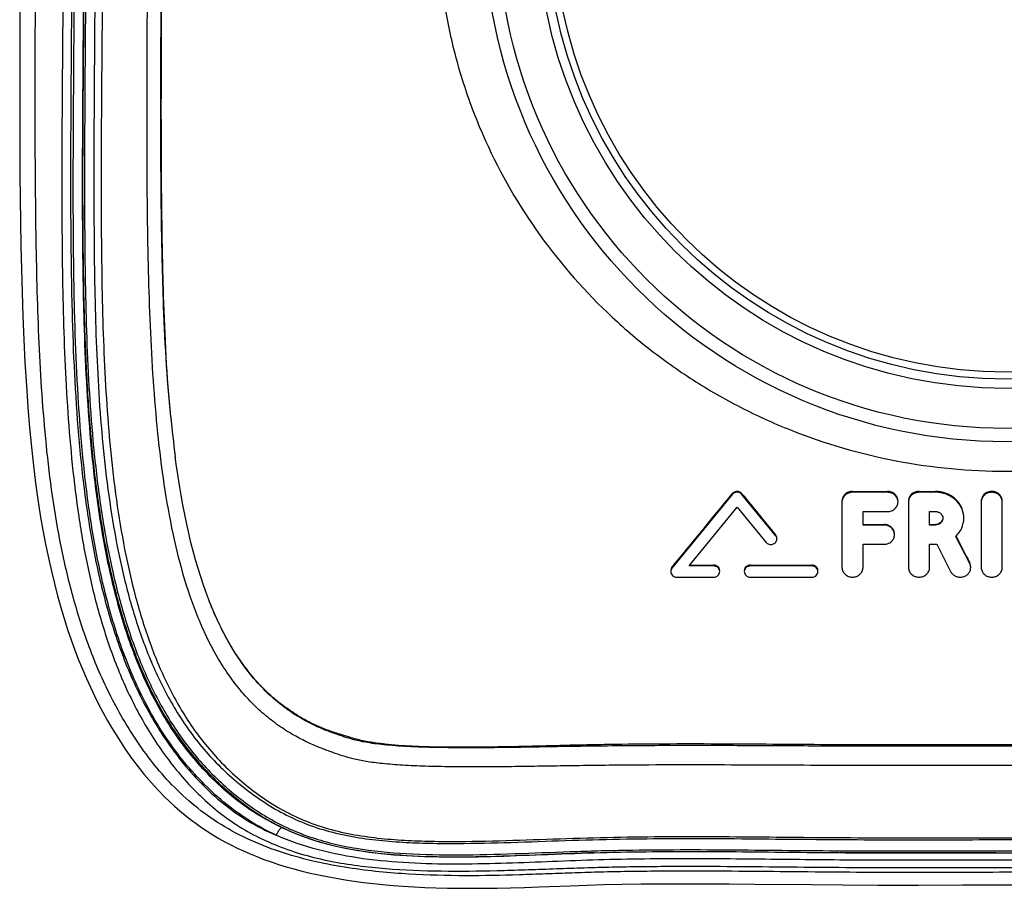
# Model space of a CAD drawing. Header units: millimetres. Extents: x 245 to 755, y 220 to 780.
# Tile 1 of 4: x 287 to 500, y 291 to 478. Entities that reach past the tile are written whole.
import ezdxf

# ---------------------------------------------------------------- set-up
doc = ezdxf.new("R2010")
doc.units = ezdxf.units.MM
doc.header["$LTSCALE"] = 65.185185
for name, color, linetype in [('FASEN', 7, 'CONTINUOUS'), ('KOERPER', 7, 'CONTINUOUS'), ('KONST.EL_MIT_GEO', 7, 'CONTINUOUS')]:
    doc.layers.add(name, color=color, linetype=linetype)

msp = doc.modelspace()

# ---------------------------------------------------------------- linework, layer by layer
at = {"layer": 'FASEN', "color": 7, "linetype": 'Continuous'}
for radius in [112.5, 109.61, 101, 99]:
    msp.add_circle((500, 500), radius, dxfattribs=at)
at = {"layer": 'KOERPER', "color": 7, "linetype": 'Continuous'}
for p, q in [((440.92, 376.14), (427.94, 360.28)), ((440.92, 376.14), (440.92, 376.31)), ((443.04, 376.14), (443.04, 376.32)), ((450.28, 367.31), (443.04, 376.14)), ((466.85, 376.81), (474.39, 376.81)), ((466.85, 376.62), (466.85, 376.81)), ((474.39, 376.62), (466.85, 376.62)), ((474.39, 376.62), (474.39, 376.81)), ((481.19, 376.81), (484.7, 376.81)), ((481.19, 376.62), (481.19, 376.81)), ((484.7, 376.62), (481.19, 376.62)), ((484.7, 376.62), (484.7, 376.81)), ((431.64, 360.76), (441.98, 373.4)), ((441.98, 373.4), (448.17, 365.86)), ((464.58, 374.55), (464.58, 360.42)), ((478.92, 374.55), (478.92, 360.42)), ((494.58, 374.55), (494.58, 360.42)), ((499.1, 360.42), (499.1, 374.55)), ((469.11, 372.48), (474.39, 372.48)), ((469.11, 369.55), (469.11, 372.48)), ((483.45, 372.48), (484.7, 372.48)), ((483.45, 369.55), (483.45, 372.48)), ((469.11, 369.68), (473.64, 369.68)), ((473.64, 369.55), (469.11, 369.55)), ((473.64, 369.55), (473.64, 369.68)), ((483.45, 369.68), (484.7, 369.68)), ((484.7, 369.55), (483.45, 369.55)), ((484.7, 369.55), (484.7, 369.68)), ((450.28, 367.31), (450.28, 367.43)), ((492.1, 361.29), (489.12, 367.13)), ((469.11, 365.42), (473.64, 365.42)), ((469.11, 360.42), (469.11, 365.42)), ((483.45, 365.42), (485, 365.42)), ((483.45, 360.42), (483.45, 365.42)), ((485, 365.42), (487.99, 359.54)), ((436.92, 360.76), (431.64, 360.76)), ((431.76, 360.92), (436.92, 360.92)), ((436.92, 360.76), (436.92, 360.92)), ((444.85, 360.92), (458.06, 360.92)), ((444.85, 360.76), (444.85, 360.92)), ((458.06, 360.76), (444.85, 360.76)), ((458.06, 360.76), (458.06, 360.92)), ((492.1, 361.29), (492.1, 361.44)), ((427.94, 360.28), (427.94, 360.44)), ((429, 358.35), (436.92, 358.35)), ((444.85, 358.35), (458.06, 358.35))]:
    msp.add_line(p, q, dxfattribs=at)
msp.add_circle((500, 500), 97.5, dxfattribs=at)
msp.add_arc((497.21, 374.55), 1.9, 0.015, 8.2231, dxfattribs=at)
for centre, major_axis, ratio, start_param, end_param in [((433.84, 500), (234.47, 322), 0.203123, -1.86707, -1.813735), ((450.14, 500), (-235.19, 321.97), 0.203303, -4.47004, -4.440358), ((488.94, 500), (-142.64, 324.7), 0.159766, -4.362066, -4.342753)]:
    msp.add_ellipse(centre, major_axis=major_axis, ratio=ratio, start_param=start_param, end_param=end_param, dxfattribs=at)
for points, knots in [([(443.04, 376.32), (442.91, 376.47), (442.58, 376.72), (441.98, 376.85), (441.38, 376.72), (441.05, 376.47), (440.92, 376.31)], [0, 0, 0, 0, 0.246675, 0.500018, 0.753351, 1, 1, 1, 1]), ([(443.04, 376.14), (442.91, 376.29), (442.58, 376.54), (441.98, 376.66), (441.38, 376.54), (441.05, 376.29), (440.92, 376.14)], [0, 0, 0, 0, 0.246163, 0.500022, 0.753867, 1, 1, 1, 1]), ([(466.85, 376.81), (466.55, 376.81), (465.97, 376.7), (465.21, 376.24), (464.7, 375.54), (464.58, 374.98), (464.58, 374.71)], [0, 0, 0, 0, 0.259055, 0.512973, 0.759329, 1, 1, 1, 1]), ([(466.85, 376.62), (466.55, 376.62), (465.97, 376.52), (465.22, 376.06), (464.7, 375.38), (464.58, 374.82), (464.58, 374.55)], [0, 0, 0, 0, 0.260338, 0.514745, 0.760519, 1, 1, 1, 1]), ([(476.66, 374.71), (476.66, 374.98), (476.54, 375.54), (476.03, 376.24), (475.27, 376.7), (474.69, 376.81), (474.39, 376.81)], [0, 0, 0, 0, 0.240673, 0.487031, 0.740947, 1, 1, 1, 1]), ([(476.66, 374.55), (476.66, 374.82), (476.54, 375.38), (476.02, 376.06), (475.27, 376.52), (474.69, 376.62), (474.39, 376.62)], [0, 0, 0, 0, 0.239481, 0.485255, 0.739662, 1, 1, 1, 1]), ([(481.19, 376.81), (480.89, 376.81), (480.3, 376.7), (479.55, 376.24), (479.04, 375.54), (478.92, 374.98), (478.92, 374.71)], [0, 0, 0, 0, 0.259055, 0.512973, 0.759329, 1, 1, 1, 1]), ([(481.19, 376.62), (480.89, 376.62), (480.31, 376.52), (479.55, 376.06), (479.04, 375.38), (478.92, 374.82), (478.92, 374.55)], [0, 0, 0, 0, 0.260338, 0.514745, 0.760519, 1, 1, 1, 1]), ([(490.83, 371.15), (490.83, 371.52), (490.75, 372.26), (490.4, 373.33), (489.83, 374.31), (488.8, 375.47), (487.09, 376.52), (485.5, 376.81), (484.7, 376.81)], [0, 0, 0, 0, 0.119905, 0.240794, 0.363285, 0.487732, 0.741271, 1, 1, 1, 1]), ([(490.83, 371.02), (490.83, 371.39), (490.75, 372.12), (490.4, 373.18), (489.83, 374.16), (488.8, 375.3), (487.08, 376.34), (485.5, 376.62), (484.7, 376.62)], [0, 0, 0, 0, 0.119668, 0.240216, 0.362375, 0.486607, 0.740347, 1, 1, 1, 1]), ([(499.1, 374.71), (499.1, 374.98), (498.98, 375.54), (498.47, 376.24), (497.72, 376.7), (496.84, 376.86), (495.96, 376.7), (495.21, 376.24), (494.7, 375.54), (494.58, 374.98), (494.58, 374.71)], [0, 0, 0, 0, 0.120338, 0.243514, 0.370474, 0.500001, 0.629528, 0.756488, 0.879664, 1, 1, 1, 1]), ([(499.08, 374.82), (499.05, 375.08), (498.86, 375.59), (498.3, 376.2), (497.54, 376.57), (496.69, 376.66), (495.86, 376.47), (495.16, 376.01), (494.69, 375.34), (494.58, 374.81), (494.58, 374.55)], [0, 0, 0, 0, 0.120218, 0.244021, 0.371847, 0.502003, 0.631638, 0.758157, 0.880537, 1, 1, 1, 1]), ([(474.39, 372.48), (474.69, 372.48), (475.27, 372.59), (476.02, 373.04), (476.54, 373.73), (476.66, 374.28), (476.66, 374.55)], [0, 0, 0, 0, 0.260338, 0.514745, 0.760519, 1, 1, 1, 1]), ([(484.7, 372.48), (484.91, 372.48), (485.33, 372.41), (485.86, 372.09), (486.22, 371.6), (486.31, 371.21), (486.31, 371.02)], [0, 0, 0, 0, 0.260342, 0.514746, 0.760519, 1, 1, 1, 1]), ([(475.9, 367.61), (475.9, 367.88), (475.78, 368.43), (475.27, 369.12), (474.52, 369.57), (473.93, 369.68), (473.64, 369.68)], [0, 0, 0, 0, 0.239473, 0.48537, 0.739795, 1, 1, 1, 1]), ([(475.9, 367.49), (475.9, 367.76), (475.78, 368.31), (475.27, 369), (474.52, 369.45), (473.93, 369.55), (473.64, 369.55)], [0, 0, 0, 0, 0.239481, 0.485255, 0.739662, 1, 1, 1, 1]), ([(486.31, 371.02), (486.31, 370.83), (486.22, 370.44), (485.86, 369.95), (485.33, 369.63), (484.91, 369.55), (484.7, 369.55)], [0, 0, 0, 0, 0.239481, 0.485254, 0.739658, 1, 1, 1, 1]), ([(486.29, 370.96), (486.27, 370.78), (486.14, 370.43), (485.78, 370.01), (485.27, 369.74), (484.89, 369.68), (484.7, 369.68)], [0, 0, 0, 0, 0.240354, 0.486997, 0.741063, 1, 1, 1, 1]), ([(489.12, 367.13), (489.65, 367.64), (490.52, 368.84), (490.83, 370.3), (490.83, 371.02)], [0, 0, 0, 0, 0.506226, 1, 1, 1, 1]), ([(450.55, 366.71), (450.55, 366.84), (450.5, 367.1), (450.37, 367.33), (450.28, 367.43)], [0, 0, 0, 0, 0.495227, 1, 1, 1, 1]), ([(450.55, 366.59), (450.55, 366.72), (450.5, 366.98), (450.37, 367.21), (450.28, 367.31)], [0, 0, 0, 0, 0.495377, 1, 1, 1, 1]), ([(473.64, 365.42), (473.93, 365.42), (474.52, 365.52), (475.27, 365.97), (475.78, 366.66), (475.9, 367.22), (475.9, 367.49)], [0, 0, 0, 0, 0.260338, 0.514745, 0.760519, 1, 1, 1, 1]), ([(448.17, 365.86), (448.34, 365.66), (448.82, 365.36), (449.66, 365.37), (450.25, 365.75), (450.5, 366.21), (450.55, 366.46), (450.55, 366.59)], [0, 0, 0, 0, 0.250678, 0.508557, 0.758841, 0.880471, 1, 1, 1, 1]), ([(438.25, 359.73), (438.25, 359.88), (438.17, 360.2), (437.87, 360.6), (437.44, 360.86), (437.1, 360.92), (436.92, 360.92)], [0, 0, 0, 0, 0.238043, 0.48335, 0.738366, 1, 1, 1, 1]), ([(438.25, 359.56), (438.25, 359.71), (438.17, 360.04), (437.88, 360.44), (437.44, 360.7), (437.1, 360.76), (436.92, 360.76)], [0, 0, 0, 0, 0.239482, 0.485254, 0.739654, 1, 1, 1, 1]), ([(444.85, 360.92), (444.68, 360.92), (444.34, 360.86), (443.9, 360.6), (443.6, 360.2), (443.53, 359.88), (443.53, 359.73)], [0, 0, 0, 0, 0.261634, 0.51665, 0.76195, 1, 1, 1, 1]), ([(444.85, 360.76), (444.68, 360.76), (444.34, 360.7), (443.9, 360.44), (443.6, 360.04), (443.53, 359.71), (443.53, 359.56)], [0, 0, 0, 0, 0.260346, 0.514746, 0.760518, 1, 1, 1, 1]), ([(459.38, 359.73), (459.38, 359.88), (459.31, 360.2), (459.01, 360.6), (458.57, 360.86), (458.23, 360.92), (458.06, 360.92)], [0, 0, 0, 0, 0.238043, 0.48335, 0.738366, 1, 1, 1, 1]), ([(459.38, 359.56), (459.38, 359.71), (459.31, 360.04), (459.01, 360.44), (458.57, 360.7), (458.23, 360.76), (458.06, 360.76)], [0, 0, 0, 0, 0.239482, 0.485254, 0.739654, 1, 1, 1, 1]), ([(492.31, 360.58), (492.31, 360.8), (492.25, 361.1), (492.13, 361.38), (492.1, 361.44)], [0, 0, 0, 0, 0.746905, 1, 1, 1, 1]), ([(492.31, 360.42), (492.31, 360.64), (492.26, 360.95), (492.13, 361.22), (492.1, 361.29)], [0, 0, 0, 0, 0.747297, 1, 1, 1, 1]), ([(427.94, 360.44), (427.86, 360.34), (427.73, 360.11), (427.68, 359.85), (427.68, 359.73)], [0, 0, 0, 0, 0.50535, 1, 1, 1, 1]), ([(427.94, 360.28), (427.86, 360.18), (427.73, 359.95), (427.68, 359.69), (427.68, 359.56)], [0, 0, 0, 0, 0.504604, 1, 1, 1, 1]), ([(427.68, 359.56), (427.68, 359.4), (427.75, 359.08), (428.05, 358.67), (428.49, 358.41), (428.83, 358.35), (429, 358.35)], [0, 0, 0, 0, 0.239482, 0.485255, 0.739656, 1, 1, 1, 1]), ([(436.92, 358.35), (437.1, 358.35), (437.44, 358.41), (437.88, 358.67), (438.17, 359.08), (438.25, 359.4), (438.25, 359.56)], [0, 0, 0, 0, 0.260346, 0.514746, 0.760518, 1, 1, 1, 1]), ([(443.53, 359.56), (443.53, 359.4), (443.6, 359.08), (443.9, 358.67), (444.34, 358.41), (444.68, 358.35), (444.85, 358.35)], [0, 0, 0, 0, 0.239482, 0.485254, 0.739654, 1, 1, 1, 1]), ([(458.06, 358.35), (458.23, 358.35), (458.57, 358.41), (459.01, 358.67), (459.31, 359.08), (459.38, 359.4), (459.38, 359.56)], [0, 0, 0, 0, 0.260346, 0.514746, 0.760518, 1, 1, 1, 1]), ([(464.58, 360.42), (464.58, 360.15), (464.7, 359.59), (465.22, 358.91), (465.97, 358.45), (466.85, 358.3), (467.72, 358.45), (468.48, 358.91), (468.99, 359.59), (469.11, 360.15), (469.11, 360.42)], [0, 0, 0, 0, 0.119741, 0.242628, 0.369831, 0.5, 0.630169, 0.757372, 0.880259, 1, 1, 1, 1]), ([(478.92, 360.42), (478.92, 360.15), (479.04, 359.59), (479.55, 358.91), (480.31, 358.45), (481.19, 358.3), (482.06, 358.45), (482.82, 358.91), (483.33, 359.59), (483.45, 360.15), (483.45, 360.42)], [0, 0, 0, 0, 0.119741, 0.242628, 0.369831, 0.5, 0.630169, 0.757372, 0.880259, 1, 1, 1, 1]), ([(487.99, 359.54), (488.1, 359.33), (488.41, 358.94), (489.03, 358.52), (489.77, 358.33), (490.54, 358.36), (491.26, 358.62), (491.84, 359.09), (492.22, 359.71), (492.31, 360.19), (492.31, 360.42)], [0, 0, 0, 0, 0.122262, 0.248238, 0.377092, 0.506796, 0.634985, 0.759901, 0.881154, 1, 1, 1, 1]), ([(494.58, 360.42), (494.58, 360.15), (494.7, 359.59), (495.21, 358.91), (495.96, 358.45), (496.84, 358.3), (497.72, 358.45), (498.47, 358.91), (498.98, 359.59), (499.1, 360.15), (499.1, 360.42)], [0, 0, 0, 0, 0.119741, 0.242628, 0.369831, 0.5, 0.630169, 0.757372, 0.880259, 1, 1, 1, 1])]:
    msp.add_open_spline(points, degree=3, knots=knots, dxfattribs=at)
at = {"layer": 'KONST.EL_MIT_GEO', "color": 7, "linetype": 'Continuous'}
for p, q in [((321.16, 382.71), (320.94, 384.33)), ((320.96, 384.17), (320.94, 384.33)), ((320.97, 384.14), (320.96, 384.17)), ((328.08, 353.69), (328.07, 353.73)), ((328.09, 353.67), (328.08, 353.69)), ((328.09, 353.67), (328.08, 353.69)), ((344.01, 304.43), (344.03, 304.42)), ((346.19, 303.44), (346.34, 303.37)), ((346.34, 303.37), (346.46, 303.32)), ((346.46, 303.32), (346.5, 303.31)), ((366.65, 298.69), (366.64, 298.69)), ((366.67, 298.69), (366.65, 298.69)), ((496.6, 298.99), (494.01, 298.99)), ((497.79, 298.99), (496.6, 298.99))]:
    msp.add_line(p, q, dxfattribs=at)
for points in [[(287.5, 495.28), (287.48, 485.39), (287.44, 470.32)], [(287.44, 470.32), (287.44, 465.26), (287.44, 460.19), (287.45, 455.11), (287.47, 450.04), (287.5, 444.96), (287.55, 439.89), (287.61, 434.83), (287.7, 429.76), (287.8, 424.7), (287.94, 419.62), (288.11, 414.55), (288.32, 409.54), (288.57, 404.55), (288.87, 399.62), (289.2, 394.92), (289.56, 390.51), (289.96, 386.32), (290.4, 382.35), (290.86, 378.61), (291.35, 375.09), (291.88, 371.72), (292.43, 368.5), (293.02, 365.43), (293.63, 362.48), (294.26, 359.65), (294.92, 356.95), (295.6, 354.34), (296.3, 351.83), (297.02, 349.41), (297.77, 347.08), (298.53, 344.82), (299.32, 342.65), (300.12, 340.54), (300.95, 338.5), (301.8, 336.53), (302.66, 334.63), (303.55, 332.78), (304.45, 330.99), (305.37, 329.25), (306.3, 327.57), (307.25, 325.94), (308.21, 324.35), (309.19, 322.81), (310.18, 321.32), (311.19, 319.88), (312.2, 318.49), (313.24, 317.14), (314.28, 315.84), (315.34, 314.59), (316.41, 313.38), (317.49, 312.22), (318.58, 311.1), (319.69, 310.03), (320.81, 308.99), (321.94, 308), (323.08, 307.05), (324.25, 306.13), (325.42, 305.26), (326.61, 304.42), (327.83, 303.61), (329.07, 302.83), (330.33, 302.08), (331.62, 301.36), (332.94, 300.67), (334.28, 300.01), (335.66, 299.37), (337.08, 298.75), (338.54, 298.15), (340.04, 297.57), (341.6, 297.02), (343.2, 296.49), (344.84, 295.98), (346.53, 295.5), (348.26, 295.04), (350.03, 294.61), (351.84, 294.21), (353.69, 293.84), (355.59, 293.49), (357.52, 293.17), (359.49, 292.87), (361.52, 292.61), (363.59, 292.36), (365.7, 292.15), (367.86, 291.95), (370.08, 291.79), (372.36, 291.65), (374.71, 291.53), (377.12, 291.44), (379.59, 291.38), (382.14, 291.34), (384.78, 291.33), (387.48, 291.35), (390.29, 291.39), (393.2, 291.46), (396.21, 291.54), (399.35, 291.65), (406.03, 291.89)], [(328.09, 353.67), (327.65, 354.82), (327.02, 356.59), (326.43, 358.38), (325.86, 360.2), (325.32, 362.05), (324.8, 363.93), (324.31, 365.84), (323.85, 367.79), (323.41, 369.78), (322.98, 371.81), (322.58, 373.89), (322.2, 376.01), (321.83, 378.19), (321.49, 380.42), (321.16, 382.71)], [(346.5, 303.31), (347.76, 302.8), (348.96, 302.35), (350.19, 301.92), (351.46, 301.51), (352.77, 301.13), (354.13, 300.76), (355.53, 300.42), (356.97, 300.1), (358.44, 299.81), (359.95, 299.55), (361.48, 299.31), (363.05, 299.09), (364.64, 298.9), (366.26, 298.73), (366.67, 298.69)], [(406.03, 291.89), (409.58, 292.01), (413.29, 292.12), (417.2, 292.2), (421.35, 292.26), (425.7, 292.3), (430.27, 292.31), (435.15, 292.31), (440.31, 292.28), (445.78, 292.24), (458.02, 292.12)], [(458.02, 292.12), (464.77, 292.07), (472.34, 292.04), (481.09, 292.03), (490.58, 292.05), (499.97, 292.06), (509.37, 292.05), (518.87, 292.03), (527.63, 292.04), (535.2, 292.07), (541.96, 292.12)]]:
    msp.add_lwpolyline(points, dxfattribs=at)
for centre, radius, start, end in [((577.76, 417.75), 258.99, 185.5088, 187.4134), ((571.25, 416.64), 252.39, 185.4008, 187.3551), ((366.41, 353.03), 53.56, 245.2532, 247.8149), ((365.85, 349.4), 49.99, 244.1174, 247.1965)]:
    msp.add_arc(centre, radius, start, end, dxfattribs=at)
for points, knots in [([(709.14, 500), (709.14, 492.48), (709.19, 477.41), (709.24, 454.86), (709.12, 436.11), (708.84, 421.22), (708.46, 410.15), (707.88, 399.14), (707.02, 388.16), (705.78, 377.2), (704.01, 366.28), (701.54, 355.39), (698.8, 346.39), (696.04, 339.25), (693.61, 333.89), (690.81, 328.58), (687.62, 323.38), (683.98, 318.32), (679.78, 313.48), (674.88, 308.94), (669.17, 304.85), (662.71, 301.47), (653.6, 298.02), (644.27, 295.98), (635.2, 294.86), (626.8, 294.2), (616.72, 293.95), (606.88, 294.15), (599.24, 294.42), (593.63, 294.62), (588.02, 294.81), (582.38, 294.93), (576.67, 295), (568.9, 295.04), (559.08, 295), (547.19, 294.89), (535.26, 294.77), (523.39, 294.74), (511.64, 294.76), (500, 294.78), (488.36, 294.76), (476.61, 294.74), (464.74, 294.77), (452.81, 294.89), (440.92, 295), (431.1, 295.04), (423.33, 295), (417.62, 294.93), (411.98, 294.81), (406.37, 294.62), (400.76, 294.42), (393.12, 294.15), (383.28, 293.95), (373.2, 294.2), (364.8, 294.86), (355.73, 295.98), (346.4, 298.02), (337.29, 301.47), (330.83, 304.85), (325.12, 308.94), (320.22, 313.48), (316.02, 318.32), (312.38, 323.38), (309.19, 328.58), (306.39, 333.89), (303.96, 339.25), (301.2, 346.39), (298.46, 355.39), (295.99, 366.28), (294.22, 377.2), (292.98, 388.16), (292.12, 399.14), (291.54, 410.15), (291.17, 421.22), (290.88, 436.11), (290.75, 454.86), (290.8, 477.41), (290.86, 492.48), (290.86, 500)], [0, 0, 0, 0, 0.02989, 0.059905, 0.089671, 0.104417, 0.119095, 0.133695, 0.148262, 0.162871, 0.177514, 0.192239, 0.207211, 0.214874, 0.222666, 0.230606, 0.238695, 0.24692, 0.255356, 0.264127, 0.273417, 0.283187, 0.293042, 0.312057, 0.320937, 0.329391, 0.345557, 0.36098, 0.368501, 0.375942, 0.383333, 0.390792, 0.398374, 0.406054, 0.421643, 0.437431, 0.453311, 0.469084, 0.484625, 0.5, 0.515375, 0.530916, 0.546689, 0.562569, 0.578357, 0.593946, 0.601626, 0.609208, 0.616667, 0.624058, 0.631499, 0.63902, 0.654444, 0.670609, 0.679063, 0.68794, 0.706955, 0.716814, 0.726583, 0.735873, 0.744644, 0.75308, 0.761305, 0.769394, 0.777334, 0.785126, 0.792789, 0.807761, 0.822486, 0.837129, 0.851738, 0.866305, 0.880905, 0.895583, 0.910329, 0.940094, 0.97011, 1, 1, 1, 1]), ([(296.8, 500), (296.8, 491.99), (296.69, 476.03), (296.53, 456.13), (296.5, 440.3), (296.58, 424.67), (296.91, 409.17), (297.75, 393.84), (298.69, 382.55), (300.06, 371.44), (301.96, 360.57), (304.55, 349.98), (307.95, 339.72), (312.38, 329.85), (318.06, 320.51), (325.14, 311.92), (332.42, 305.88), (339.06, 302.12), (346.25, 299.07), (353.93, 297.12), (361.79, 295.98), (369.76, 295.26), (379.78, 294.95), (389.79, 295.12), (397.8, 295.38), (403.81, 295.6), (409.82, 295.8), (415.82, 295.95), (421.83, 296.04), (429.85, 296.1), (439.86, 296.07), (451.89, 295.95), (463.91, 295.84), (475.93, 295.8), (487.95, 295.82), (499.97, 295.84), (511.99, 295.82), (524.01, 295.8), (536.03, 295.84), (548.05, 295.95), (560.07, 296.07), (570.09, 296.1), (578.1, 296.04), (584.11, 295.96), (590.12, 295.81), (598.13, 295.53), (608.14, 295.15), (620.16, 294.95), (630.17, 295.25), (638.15, 295.98), (646.01, 297.11), (653.69, 299.05), (660.88, 302.09), (667.53, 305.84), (674.81, 311.88), (681.91, 320.46), (687.59, 329.8), (692.03, 339.67), (695.44, 349.93), (698.03, 360.52), (699.94, 371.39), (701.3, 382.49), (702.25, 393.77), (702.87, 405.22), (703.24, 416.79), (703.44, 428.47), (703.51, 440.25), (703.52, 456.1), (703.39, 476.02), (703.31, 491.99), (703.31, 500)], [0, 0, 0, 0, 0.032189, 0.064178, 0.08005, 0.095824, 0.127013, 0.142382, 0.157569, 0.172558, 0.187342, 0.20193, 0.216358, 0.230752, 0.245325, 0.260196, 0.27533, 0.283024, 0.29082, 0.306676, 0.314696, 0.32274, 0.338848, 0.354958, 0.363013, 0.371067, 0.379122, 0.387177, 0.395232, 0.403288, 0.4194, 0.435511, 0.451623, 0.467734, 0.483846, 0.499958, 0.51607, 0.532181, 0.548293, 0.564404, 0.580516, 0.596627, 0.604683, 0.612739, 0.620794, 0.628849, 0.644958, 0.661068, 0.677175, 0.68522, 0.693241, 0.709098, 0.716895, 0.72459, 0.739726, 0.754598, 0.769172, 0.783566, 0.797995, 0.812585, 0.82737, 0.842356, 0.857536, 0.872897, 0.888421, 0.90409, 0.919883, 0.935779, 0.967803, 1, 1, 1, 1]), ([(298.68, 500), (298.68, 490.71), (298.57, 476.8), (298.43, 458.3), (298.38, 444.53), (298.43, 430.84), (298.69, 412.85), (299.46, 395.06), (301.17, 377.57), (303.1, 364.82), (305.88, 352.44), (309.1, 342.47), (312.35, 334.82), (316.14, 327.37), (320.8, 320.29), (326.44, 313.87), (331.26, 309.46), (336.67, 305.65), (340.64, 303.65), (342.69, 302.77)], [0, 0, 0, 0, 0.131485, 0.196882, 0.261911, 0.3265, 0.390573, 0.516679, 0.578445, 0.63923, 0.699018, 0.757925, 0.787225, 0.816608, 0.876207, 0.906598, 0.937339, 0.968446, 1, 1, 1, 1]), ([(342.69, 302.77), (340.67, 303.72), (336.77, 305.83), (331.44, 309.72), (326.65, 314.15), (322.4, 318.97), (318.65, 324.1), (314.34, 331.24), (310.9, 338.83), (308.17, 346.65), (305.82, 354.69), (303.54, 365.04), (301.65, 377.76), (299.98, 395.22), (299.24, 412.99), (299, 430.95), (298.97, 444.61), (299.03, 458.37), (299.17, 476.84), (299.28, 490.73), (299.28, 500)], [0, 0, 0, 0, 0.031565, 0.062676, 0.093407, 0.123778, 0.15377, 0.183382, 0.241996, 0.271355, 0.300897, 0.360672, 0.421452, 0.483221, 0.609348, 0.673435, 0.738037, 0.80308, 0.86849, 1, 1, 1, 1]), ([(301.28, 500), (301.28, 490.5), (301.17, 476.28), (301.03, 457.38), (300.98, 443.35), (301.03, 429.44), (301.25, 415.67), (301.75, 402.07), (302.65, 388.66), (304.07, 375.53), (306.18, 362.78), (309.14, 350.57), (312.51, 340.89), (315.83, 333.59), (318.67, 328.38), (321.91, 323.43), (325.58, 318.8), (329.63, 314.52), (334.05, 310.65), (338.82, 307.22), (342.24, 305.29), (344.01, 304.43)], [0, 0, 0, 0, 0.136041, 0.203583, 0.270598, 0.336989, 0.402716, 0.467724, 0.531898, 0.595083, 0.656818, 0.716729, 0.774785, 0.803255, 0.831495, 0.859672, 0.88788, 0.915977, 0.943931, 0.971866, 1, 1, 1, 1]), ([(301.68, 500), (301.68, 491.71), (301.57, 475.21), (301.37, 450.61), (301.41, 426.36), (301.89, 406.41), (302.9, 390.73), (304.05, 379.23), (305.67, 368), (307.89, 357.15), (310.81, 346.77), (314.57, 336.95), (318.55, 329.3), (322.31, 323.63), (325.45, 319.62), (328.88, 315.89), (332.57, 312.46), (336.51, 309.35), (340.69, 306.6), (345.14, 304.25), (349.84, 302.36), (354.78, 300.92), (361.72, 299.52), (370.88, 298.64), (382.27, 298.46), (394.06, 298.77), (404.02, 299.17), (412, 299.43), (419.9, 299.6), (429.71, 299.68), (441.43, 299.63), (453.12, 299.51), (464.82, 299.39), (476.53, 299.36), (488.27, 299.38), (500, 299.4), (511.73, 299.38), (523.46, 299.36), (535.18, 299.39), (546.88, 299.51), (558.57, 299.63), (570.29, 299.68), (580.1, 299.6), (588, 299.43), (595.98, 299.17), (605.94, 298.77), (617.73, 298.46), (629.12, 298.64), (638.28, 299.52), (645.22, 300.92), (650.16, 302.37), (654.86, 304.25), (659.31, 306.6), (663.49, 309.35), (667.43, 312.46), (671.12, 315.89), (674.55, 319.62), (677.69, 323.63), (681.45, 329.3), (685.43, 336.95), (689.19, 346.77), (692.12, 357.15), (694.33, 368), (695.96, 379.23), (697.1, 390.72), (698.1, 406.41), (698.59, 426.36), (698.66, 450.63), (698.51, 475.23), (698.42, 491.72), (698.42, 500)], [0, 0, 0, 0, 0.033996, 0.067691, 0.100882, 0.133473, 0.149504, 0.165327, 0.180859, 0.196007, 0.210728, 0.225035, 0.239036, 0.245995, 0.252951, 0.259882, 0.266764, 0.273601, 0.280425, 0.287269, 0.294173, 0.301191, 0.308346, 0.323163, 0.33884, 0.355082, 0.37153, 0.379707, 0.387824, 0.403941, 0.419943, 0.435898, 0.451881, 0.467917, 0.483963, 0.5, 0.516037, 0.532083, 0.54812, 0.564102, 0.580058, 0.59606, 0.612176, 0.620293, 0.628471, 0.644918, 0.66116, 0.676837, 0.691655, 0.69881, 0.705828, 0.712732, 0.719575, 0.7264, 0.733237, 0.740118, 0.747049, 0.754005, 0.760964, 0.774964, 0.789274, 0.803997, 0.819148, 0.834678, 0.850493, 0.866517, 0.899116, 0.932346, 0.966049, 1, 1, 1, 1]), ([(303.68, 500), (303.68, 492.21), (303.58, 476.68), (303.4, 453.49), (303.4, 430.5), (303.81, 407.83), (304.97, 389.21), (306.73, 374.64), (308.54, 364), (310.98, 353.64), (314.18, 343.65), (317.65, 335.71), (321, 329.69), (323.84, 325.36), (327.06, 321.24), (330.67, 317.38), (334.64, 313.8), (338.98, 310.53), (343.67, 307.63), (348.75, 305.24), (354.17, 303.47), (359.82, 302.27), (365.59, 301.54), (371.41, 301.15), (377.25, 300.99), (385.05, 300.99), (394.78, 301.25), (406.46, 301.7), (418.15, 302), (429.84, 302.08), (441.53, 302.04), (453.21, 301.92), (464.9, 301.81), (476.59, 301.78), (488.28, 301.8), (499.97, 301.82), (511.66, 301.8), (523.35, 301.78), (535.04, 301.81), (546.73, 301.92), (558.41, 302.04), (570.1, 302.08), (581.79, 302), (593.48, 301.7), (605.15, 301.25), (614.89, 300.99), (622.68, 300.99), (628.53, 301.14), (634.35, 301.53), (640.12, 302.26), (645.77, 303.45), (651.2, 305.22), (656.28, 307.61), (660.98, 310.49), (665.31, 313.76), (669.29, 317.34), (672.9, 321.2), (676.13, 325.31), (678.98, 329.65), (682.33, 335.66), (685.8, 343.6), (689.01, 353.59), (691.45, 363.94), (693.27, 374.58), (695.02, 389.15), (696.18, 407.77), (696.6, 430.45), (696.63, 453.46), (696.49, 476.67), (696.41, 492.21), (696.41, 500)], [0, 0, 0, 0, 0.032248, 0.064321, 0.096087, 0.127441, 0.158213, 0.17332, 0.188218, 0.202894, 0.217346, 0.231602, 0.23871, 0.245845, 0.253044, 0.260331, 0.267711, 0.275191, 0.282783, 0.290509, 0.298378, 0.306355, 0.314391, 0.322451, 0.330518, 0.338587, 0.354723, 0.370857, 0.386993, 0.403131, 0.419269, 0.435406, 0.451544, 0.467682, 0.48382, 0.499958, 0.516096, 0.532234, 0.548372, 0.56451, 0.580648, 0.596785, 0.612923, 0.629059, 0.645193, 0.661329, 0.669398, 0.677466, 0.685526, 0.693562, 0.70154, 0.70941, 0.717138, 0.724731, 0.732212, 0.739593, 0.746881, 0.754081, 0.761215, 0.768323, 0.78258, 0.797033, 0.811711, 0.826608, 0.84171, 0.872467, 0.903833, 0.935642, 0.967746, 1, 1, 1, 1]), ([(305.28, 500), (305.28, 492.24), (305.18, 476.76), (304.98, 453.63), (304.96, 430.71), (305.37, 408.11), (306.5, 389.55), (308.19, 375.01), (309.93, 364.4), (312.26, 354.08), (315.35, 344.11), (318.69, 336.18), (321.94, 330.16), (324.7, 325.83), (327.83, 321.71), (331.36, 317.83), (335.26, 314.23), (339.53, 310.94), (344.18, 308.04), (349.22, 305.63), (354.62, 303.86), (360.25, 302.68), (366.01, 301.96), (371.81, 301.58), (377.63, 301.42), (385.4, 301.43), (395.11, 301.69), (406.75, 302.13), (418.4, 302.42), (430.05, 302.51), (441.71, 302.46), (453.36, 302.34), (465.01, 302.24), (476.66, 302.2), (488.32, 302.23), (499.97, 302.24), (511.62, 302.23), (523.28, 302.2), (534.93, 302.24), (546.58, 302.34), (558.23, 302.46), (569.89, 302.51), (581.54, 302.43), (593.19, 302.13), (604.83, 301.69), (614.54, 301.43), (622.3, 301.42), (628.13, 301.57), (633.93, 301.95), (639.69, 302.67), (645.32, 303.85), (650.72, 305.61), (655.77, 308.01), (660.42, 310.91), (664.69, 314.2), (668.6, 317.79), (672.13, 321.67), (675.27, 325.79), (678.03, 330.12), (681.28, 336.13), (684.64, 344.06), (687.72, 354.02), (690.06, 364.35), (691.81, 374.96), (693.49, 389.49), (694.61, 408.05), (695.03, 430.66), (695.07, 453.6), (694.92, 476.75), (694.84, 492.24), (694.84, 500)], [0, 0, 0, 0, 0.032273, 0.064373, 0.096168, 0.12755, 0.158347, 0.173461, 0.18836, 0.203028, 0.217458, 0.231673, 0.238751, 0.245851, 0.253012, 0.260261, 0.267608, 0.275061, 0.282635, 0.290353, 0.298223, 0.306205, 0.314246, 0.322312, 0.330386, 0.338462, 0.35461, 0.370756, 0.386905, 0.403055, 0.419206, 0.435356, 0.451506, 0.467657, 0.483807, 0.499958, 0.516108, 0.532259, 0.548409, 0.56456, 0.58071, 0.596861, 0.613011, 0.629159, 0.645306, 0.661454, 0.66953, 0.677603, 0.68567, 0.693711, 0.701694, 0.709565, 0.717285, 0.724861, 0.732315, 0.739663, 0.746913, 0.754074, 0.761175, 0.768253, 0.782468, 0.796899, 0.811569, 0.826466, 0.841575, 0.872357, 0.903752, 0.93559, 0.96772, 1, 1, 1, 1]), ([(685.12, 500), (685.12, 491.61), (685.18, 474.94), (685.22, 450.16), (684.94, 425.93), (684.22, 406.18), (683, 390.85), (681.71, 379.78), (679.93, 369.13), (677.51, 359.03), (674.83, 351.11), (672.23, 345.25), (670.08, 341.2), (667.7, 337.44), (665.1, 333.99), (662.27, 330.87), (659.21, 328.13), (656.01, 325.79), (652.84, 323.88), (650.27, 322.62), (648.39, 321.81), (647.17, 321.33), (646.06, 320.92), (644.69, 320.42), (642.94, 319.82), (640.59, 319.16), (637.73, 318.59), (634.18, 318.13), (629.91, 317.8), (624.97, 317.59), (617.39, 317.44), (607.15, 317.5), (596.58, 317.67), (587.98, 317.8), (579.66, 317.88), (569.63, 317.91), (557.92, 317.89), (546.48, 317.83), (535.09, 317.78), (519.6, 317.76), (500, 317.8), (480.4, 317.76), (464.91, 317.78), (453.52, 317.83), (442.08, 317.89), (430.37, 317.91), (420.34, 317.88), (412.02, 317.8), (403.42, 317.67), (392.85, 317.5), (382.61, 317.44), (375.03, 317.59), (370.09, 317.8), (365.82, 318.13), (362.27, 318.59), (359.4, 319.16), (357.05, 319.82), (355.31, 320.42), (353.94, 320.92), (352.83, 321.33), (351.61, 321.81), (349.73, 322.62), (347.16, 323.88), (343.99, 325.79), (340.79, 328.13), (337.73, 330.87), (334.9, 333.99), (332.3, 337.44), (329.92, 341.2), (327.77, 345.25), (325.17, 351.11), (322.49, 359.02), (320.08, 369.12), (318.29, 379.78), (317, 390.85), (315.78, 406.18), (315.05, 425.93), (314.82, 450.15), (314.91, 474.92), (315, 491.6), (315, 500)], [0, 0, 0, 0, 0.037097, 0.073674, 0.109496, 0.144178, 0.161003, 0.177453, 0.193406, 0.208726, 0.223301, 0.230278, 0.237031, 0.243566, 0.24991, 0.256093, 0.262158, 0.268047, 0.273569, 0.278501, 0.28067, 0.282602, 0.284314, 0.285908, 0.289025, 0.292483, 0.296689, 0.301919, 0.308288, 0.31563, 0.32377, 0.341765, 0.360907, 0.370478, 0.3798, 0.397668, 0.414802, 0.431543, 0.448215, 0.465169, 0.5, 0.534831, 0.551786, 0.568458, 0.585199, 0.602333, 0.620201, 0.629523, 0.639093, 0.658236, 0.676231, 0.68437, 0.691712, 0.698082, 0.703314, 0.707521, 0.710977, 0.714092, 0.715686, 0.717399, 0.71933, 0.7215, 0.726431, 0.731953, 0.737843, 0.743908, 0.750091, 0.756435, 0.76297, 0.769723, 0.776699, 0.791272, 0.80659, 0.822544, 0.838999, 0.85583, 0.890507, 0.926301, 0.962871, 1, 1, 1, 1]), ([(319.97, 392.89), (319.15, 401.3), (318.45, 414.12), (318.02, 431.43), (317.81, 449.41), (317.86, 472.29), (317.95, 490.71), (317.95, 500)], [0, 0, 0, 0, 0.236494, 0.359344, 0.484504, 0.739864, 1, 1, 1, 1]), ([(319.98, 392.89), (319.15, 401.56), (318.49, 414.69), (318.11, 432.29), (317.97, 445.69), (317.94, 459.18), (317.98, 477.3), (318.05, 490.91), (318.05, 500)], [0, 0, 0, 0, 0.243781, 0.367772, 0.492875, 0.618871, 0.745538, 1, 1, 1, 1]), ([(377.5, 500), (377.5, 496.02), (377.91, 488.06), (379.76, 476.26), (382.8, 464.74), (388.38, 449.95), (398.07, 432.7), (410.95, 417.75), (422.8, 407.48), (432.41, 400.66), (442.64, 394.77), (457.03, 388.24), (476.16, 382.66), (500, 380.4), (523.84, 382.66), (542.97, 388.24), (557.36, 394.77), (567.59, 400.66), (577.2, 407.48), (589.05, 417.75), (601.93, 432.7), (611.62, 449.95), (617.2, 464.74), (620.24, 476.26), (622.09, 488.06), (622.5, 496.02), (622.5, 500)], [0, 0, 0, 0, 0.03153, 0.063018, 0.094433, 0.125751, 0.18801, 0.249999, 0.28101, 0.312059, 0.343177, 0.37439, 0.437049, 0.5, 0.562951, 0.62561, 0.656823, 0.687941, 0.71899, 0.750001, 0.81199, 0.874249, 0.905567, 0.936982, 0.96847, 1, 1, 1, 1]), ([(343.99, 304.39), (342.03, 305.29), (338.26, 307.33), (333.08, 311.07), (328.44, 315.32), (324.3, 319.94), (320.65, 324.87), (316.44, 331.72), (312.23, 340.85), (308.49, 352.35), (305.77, 364.29), (303.85, 376.59), (302.12, 393.48), (301.32, 410.68), (301.03, 428.08), (300.97, 441.31), (301.01, 454.63), (301.14, 472.53), (301.25, 485.99), (301.27, 494.98)], [0, 0, 0, 0, 0.031595, 0.062692, 0.093364, 0.123641, 0.15352, 0.183022, 0.241473, 0.300273, 0.360024, 0.420809, 0.482599, 0.608812, 0.672963, 0.737636, 0.802752, 0.868245, 1, 1, 1, 1]), ([(671.94, 353.73), (670.65, 350.4), (668.39, 345.52), (664.51, 339.49), (661.67, 335.99), (659.11, 333.4), (657.04, 331.59), (654.83, 329.91), (652.48, 328.37), (650.42, 327.22), (648.71, 326.39), (647.39, 325.82), (646.04, 325.31), (644.66, 324.86), (643.28, 324.42), (641.89, 323.97), (640.49, 323.56), (638.6, 323.09), (636.19, 322.64), (633.26, 322.28), (630.31, 322.04), (627.36, 321.87), (623.41, 321.74), (618.48, 321.68), (612.55, 321.72), (604.66, 321.86), (596.77, 322.07), (588.87, 322.24), (580.98, 322.37), (571.11, 322.43), (559.26, 322.41), (547.42, 322.32), (535.57, 322.23), (523.73, 322.21), (511.88, 322.23), (500.04, 322.24), (488.19, 322.23), (476.35, 322.21), (464.5, 322.23), (452.66, 322.32), (440.81, 322.4), (428.97, 322.43), (419.1, 322.37), (411.2, 322.24), (403.31, 322.07), (395.42, 321.86), (387.52, 321.72), (381.6, 321.68), (376.66, 321.74), (372.72, 321.87), (369.76, 322.03), (366.82, 322.27), (363.89, 322.63), (361.48, 323.07), (359.58, 323.54), (358.18, 323.95), (356.79, 324.4), (355.41, 324.83), (354.03, 325.28), (352.68, 325.8), (351.36, 326.36), (349.65, 327.19), (347.58, 328.33), (345.23, 329.87), (343.01, 331.54), (340.94, 333.36), (338.38, 335.94), (335.53, 339.44), (331.64, 345.46), (329.38, 350.34), (328.09, 353.67)], [0, 0, 0, 0, 0.02874, 0.043156, 0.05768, 0.065016, 0.072413, 0.079879, 0.087415, 0.095028, 0.098865, 0.102724, 0.106604, 0.110503, 0.114408, 0.118314, 0.122229, 0.126159, 0.134056, 0.141984, 0.149929, 0.15788, 0.165834, 0.181745, 0.197658, 0.21357, 0.245391, 0.261302, 0.277214, 0.309039, 0.340864, 0.372689, 0.404514, 0.43634, 0.468165, 0.499991, 0.531816, 0.563641, 0.595467, 0.627292, 0.659117, 0.690942, 0.722767, 0.738679, 0.75459, 0.786412, 0.802323, 0.818236, 0.834147, 0.842102, 0.850053, 0.857997, 0.865927, 0.873824, 0.877755, 0.881671, 0.885577, 0.889482, 0.893382, 0.897263, 0.901123, 0.904961, 0.912575, 0.920114, 0.927581, 0.934981, 0.942317, 0.956844, 0.97126, 1, 1, 1, 1]), ([(671.94, 353.73), (670.62, 350.33), (668.36, 345.43), (664.56, 339.51), (661.45, 335.61), (658.04, 332.22), (654.42, 329.41), (651.33, 327.53), (648.97, 326.35), (647.4, 325.66), (646.02, 325.12), (644.83, 324.7), (643.78, 324.34), (642.77, 323.99), (641.73, 323.65), (640.05, 323.17), (637.34, 322.61), (633.24, 322.11), (628.03, 321.79), (621.85, 321.61), (614.94, 321.58), (607.49, 321.64), (599.74, 321.77), (591.9, 321.9), (581.77, 322.03), (569.65, 322.08), (555.61, 322.05), (541.92, 321.97), (528.2, 321.92), (514.23, 321.93), (500.04, 321.95), (485.85, 321.93), (471.88, 321.92), (458.16, 321.97), (444.48, 322.05), (430.43, 322.08), (418.32, 322.03), (408.19, 321.91), (400.35, 321.77), (392.6, 321.64), (385.15, 321.58), (378.23, 321.61), (372.04, 321.78), (366.82, 322.11), (362.7, 322.6), (359.99, 323.16), (358.3, 323.65), (357.25, 323.98), (356.25, 324.33), (355.2, 324.69), (354.01, 325.11), (352.63, 325.64), (351.07, 326.33), (348.72, 327.51), (345.63, 329.38), (342, 332.18), (338.59, 335.57), (335.48, 339.46), (331.67, 345.37), (329.4, 350.27), (328.09, 353.67)], [0, 0, 0, 0, 0.029367, 0.043231, 0.056573, 0.069453, 0.081896, 0.093381, 0.098536, 0.103164, 0.107153, 0.11046, 0.11336, 0.116127, 0.118999, 0.122195, 0.13023, 0.141238, 0.155456, 0.172233, 0.191002, 0.211184, 0.232197, 0.253451, 0.274329, 0.313779, 0.351101, 0.387466, 0.424025, 0.461642, 0.499976, 0.538312, 0.575935, 0.612499, 0.648862, 0.686175, 0.725608, 0.746478, 0.767731, 0.78875, 0.808945, 0.827735, 0.844539, 0.858793, 0.869843, 0.877913, 0.881116, 0.883991, 0.886755, 0.88965, 0.892943, 0.896916, 0.901529, 0.906673, 0.918142, 0.930577, 0.943452, 0.956789, 0.970646, 1, 1, 1, 1]), ([(343.99, 304.39), (343.91, 304.42), (343.75, 304.34), (343.57, 304.19), (343.4, 303.99), (343.22, 303.74), (342.96, 303.34), (342.79, 303.01), (342.69, 302.77)], [0, 0, 0, 0, 0.116447, 0.212648, 0.334742, 0.479632, 0.642678, 1, 1, 1, 1]), ([(657.31, 302.77), (654.37, 301.46), (648.18, 299.36), (638.54, 297.55), (628.7, 296.68), (618.8, 296.46), (608.9, 296.65), (599.01, 297.03), (589.11, 297.43), (579.21, 297.65), (569.31, 297.71), (559.41, 297.66), (549.51, 297.56), (539.61, 297.45), (529.71, 297.38), (519.8, 297.38), (509.9, 297.4), (500, 297.41), (490.1, 297.4), (480.2, 297.38), (470.29, 297.38), (460.39, 297.45), (450.49, 297.56), (440.59, 297.66), (430.69, 297.71), (420.79, 297.65), (410.89, 297.43), (400.99, 297.03), (391.1, 296.65), (381.2, 296.46), (371.3, 296.68), (361.46, 297.55), (351.82, 299.36), (345.63, 301.46), (342.69, 302.77)], [0, 0, 0, 0, 0.030584, 0.061652, 0.092917, 0.124227, 0.15554, 0.18685, 0.21816, 0.249474, 0.280789, 0.312105, 0.343421, 0.374736, 0.406052, 0.437368, 0.468684, 0.5, 0.531316, 0.562632, 0.593948, 0.625264, 0.65658, 0.687895, 0.719211, 0.750527, 0.78184, 0.81315, 0.84446, 0.875773, 0.907083, 0.938348, 0.969416, 1, 1, 1, 1]), ([(346.5, 303.31), (348.06, 302.65), (351.27, 301.49), (357.96, 299.74), (363.16, 299.01), (366.65, 298.69)], [0, 0, 0, 0, 0.244372, 0.492323, 1, 1, 1, 1]), ([(411.2, 298.99), (418.63, 299.21), (429.75, 299.31), (444.56, 299.21), (455.62, 299.08), (466.71, 298.98), (477.8, 298.96), (488.91, 298.98), (500, 299), (511.09, 298.98), (522.2, 298.96), (533.29, 298.98), (544.38, 299.08), (555.44, 299.21), (570.25, 299.31), (581.37, 299.21), (588.8, 298.99)], [0, 0, 0, 0, 0.125559, 0.18786, 0.250102, 0.312506, 0.375045, 0.437559, 0.5, 0.562441, 0.624955, 0.687494, 0.749898, 0.81214, 0.874441, 1, 1, 1, 1]), ([(366.67, 298.69), (370.23, 298.36), (377.52, 298.05), (388.59, 298.17), (399.86, 298.59), (407.42, 298.88), (411.2, 298.99)], [0, 0, 0, 0, 0.240727, 0.490682, 0.745343, 1, 1, 1, 1]), ([(411.2, 298.99), (407.48, 298.87), (400.06, 298.54), (388.93, 298.07), (377.79, 297.95), (370.36, 298.32), (366.67, 298.69)], [0, 0, 0, 0, 0.250024, 0.500052, 0.750107, 1, 1, 1, 1])]:
    msp.add_open_spline(points, degree=3, knots=knots, dxfattribs=at)
msp.add_open_spline([(494.01, 298.99), (484.06, 298.97), (474.11, 298.93), (464.16, 299.01)], degree=3, dxfattribs=at)

doc.saveas('drawing.dxf')
